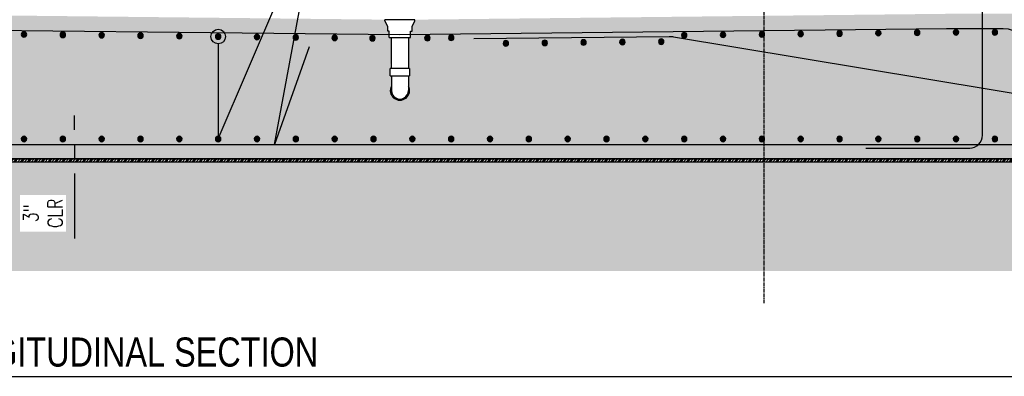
# Model space of a CAD drawing. Header units: inches. Extents: x -380 to 3591, y -84 to 243.
# Tile 50 of 56: x 416 to 619, y -75 to -1. Entities that reach past the tile are written whole.
import ezdxf
from ezdxf import colors
from ezdxf.entities.mleader import LeaderData, LeaderLine
from ezdxf.enums import TextEntityAlignment as Align
from ezdxf.math import Vec2, Vec3

# ---------------------------------------------------------------- set-up
doc = ezdxf.new("R2010")
doc.units = ezdxf.units.IN
doc.header["$MEASUREMENT"] = 0
doc.linetypes.add('CENTER2', pattern=[1.125, 0.75, -0.125, 0.125, -0.125])
for name, color, linetype in [('A-DETL-GENF', 3, 'Continuous'), ('A-DETL-THIN', 1, 'Continuous'), ('A-DETL-WIDE', 5, 'Continuous'), ('A-FLOR', 173, 'Continuous'), ('P-PIPE', 3, 'Continuous'), ('S-ANNO-DIMS', 1, 'Continuous'), ('S-ANNO-NOTE', 2, 'Continuous'), ('S-ANNO-SYMB', 2, 'Continuous'), ('S-GRID', 1, 'CENTER2')]:
    doc.layers.add(name, color=color, linetype=linetype)
doc.layers.add('A-WALL-PATT', color=9, linetype='Continuous', true_color=0x808080)
doc.styles.add('Annotative', font='romans.shx', dxfattribs={"width": 0.8, "height": 0.125})
doc.styles.add('Arial', font='romans.shx', dxfattribs={"width": 0.8})
doc.styles.add('TITLES', font='swiss.ttf', dxfattribs={"width": 0.8, "height": 0.25})
doc.dimstyles.new('Annotative', dxfattribs={"dimscale": 0, "dimtxt": 0.125, "dimasz": 0.125, "dimexe": 0.18, "dimexo": 0.0625, "dimgap": 0.09, "dimtad": 1, "dimdec": 3, "dimzin": 3, "dimdsep": 46, "dimlunit": 4, "dimtxsty": 'Annotative', "dimcen": 0.09, "dimclrt": 2, "dimazin": 2, "dimtfac": 1, "dimtdec": 3, "dimtmove": 0, "dimatfit": 0, "dimfxl": 1, "dimtfill": 1, "dimfrac": 2, "dimtolj": 1, "dimtzin": 0, "dimarcsym": 0})

# ---------------------------------------------------------------- blocks, each defined once
blk = doc.blocks.new('_DotBlank')
at = {"color": 0, "linetype": 'ByBlock', "lineweight": -2}
blk.add_line((-0.5, 0), (-1, 0), dxfattribs=at)
blk.add_circle((0, 0), 0.5, dxfattribs=at)
blk = doc.blocks.new('Reinforcing Bar Section_USACE - __9-1453024-Section 31')
h = blk.add_hatch(color=256)
h.dxf.hatch_style = 1
h.paths.add_polyline_path([(770.74, -19.08, 1), (771.87, -19.08, 1)])
blk.add_circle((771.31, -19.08), 0.564)
blk = doc.blocks.new('*D45')
at = {"layer": 'Defpoints', "color": 0, "transparency": 16777216}
for p in [(416.73, -27), (416.73, -30), (427.09, -30)]:
    blk.add_point(p, dxfattribs=at)
at = {"layer": 'S-ANNO-DIMS', "color": 0, "lineweight": -2, "transparency": 16777216}
for p, q in [((427.09, -24), (427.09, -21)), ((427.09, -27), (427.09, -30)), ((427.09, -33), (427.09, -46.38))]:
    blk.add_line(p, q, dxfattribs=at)
at = {"layer": 'S-ANNO-DIMS', "color": 0, "transparency": 16777216}
for points in [[(426.59, -24), (427.59, -24), (427.09, -27)], [(426.59, -33), (427.59, -33), (427.09, -30)]]:
    blk.add_solid(points, dxfattribs=at)
at = {"layer": 'S-ANNO-DIMS', "color": 2, "transparency": 16777216, "insert": (420.64, -41.19), "char_height": 3, "attachment_point": 5, "rotation": 90, "style": 'Annotative', "bg_fill": 3, "box_fill_scale": 1.25, "bg_fill_color": 256, "bg_fill_true_color": 13158600, "bg_fill_transparency": 0}
blk.add_mtext('\\A1;3"\\PCLR', dxfattribs=at)
blk = doc.blocks.new('*U16')
at = {"linetype": 'Continuous', "lineweight": -3}
blk.add_line((1.125, 0.625), (15.5, 0.625), dxfattribs=at)
at = {"lineweight": -3, "style": 'Arial'}
blk.add_attdef('DRAWING_AREA_TITLE', text='', height=0.1875, dxfattribs=at).set_placement((1.3743, 0.6339), align=Align.BOTTOM_LEFT)
blk.add_attdef('X#', text='', height=0.1875, dxfattribs=at).set_placement((0.8125, 0.625), align=Align.MIDDLE_CENTER)
blk.add_attdef('SCALE:', text='', height=0.0938, dxfattribs=at).set_placement((1.3743, 0.5606), align=Align.TOP_LEFT)

msp = doc.modelspace()

# ---------------------------------------------------------------- hatches: boundary and pattern name
at = {"layer": 'A-DETL-THIN'}
h = msp.add_hatch(dxfattribs=at)
h.set_pattern_fill('PLASTI', color=256, scale=4, angle=45)
h.paths.add_polyline_path([(665.1572, -30), (328.9668, -30), (328.9668, -30.5906), (665.1572, -30.5906)])
at = {"layer": 'A-WALL-PATT', "lineweight": -3}
h = msp.add_hatch(dxfattribs=at)
h.set_pattern_fill('AR-CONC', color=8, style=0)
h.set_pattern_definition([(50, (0, 0), (7.1726, -0.62752), [0.75, -8.25]), (355, (0, 0), (-1.38751, 7.52192), [0.6, -6.6]), (100.4514, (0.598, -0.052), (5.78509, 6.8944), [0.6374, -7.01142]), (46.1842, (0, 2), (10.67241, -1.65519), [1.125, -12.375]), (96.6356, (0.889, 1.862), (9.34662, 9.74119), [0.9561, -10.51714]), (351.1842, (0, 2), (9.34662, 9.74119), [0.9, -9.9]), (21, (1, 1.5), (5.96907, -4.02619), [0.75, -8.25]), (326, (1, 1.5), (2.43315, 7.2515), [0.6, -6.6]), (71.4514, (1.4974, 1.1645), (8.402224, 3.22531), [0.6374, -7.01142]), (37.5, (0, 0), (0.121599, 3.328939), [0, -6.52, 0, -6.7, 0, -6.625]), (7.5, (0, 0), (2.630695, 3.944117), [0, -3.82, 0, -6.37, 0, -2.525]), (327.5, (-2.23, 0), (5.338224, -0.225549), [0, -2.5, 0, -7.8, 0, -10.35]), (317.5, (-3.23, 0), (5.831862, 1.00105), [0, -3.25, 0, -5.18, 0, -7.35])])
h.paths.add_polyline_path([(492.4166, -4.9346), (491.959, -4.9346), (491.959, -3.649), (491.6755, -3.649), (491.6755, -2.6903), (490.9411, -1.2486), (377.164, 0), (341.164, 0), (341.164, -30), (665.1572, -30), (665.1572, 0), (650.6572, 0), (650.6572, -1.5), (650.6572, -2), (650.1572, -2), (650.1572, -6.7058), (645.6572, -14.5), (645.6572, -15), (629.6572, -15), (629.6572, -14.5), (631.6572, -14.5), (631.6572, -2), (629.1572, -2), (629.1572, -1.5), (629.1572, 0), (611.164, 0), (497.263, -1.25), (497.263, -1.4918), (496.6524, -2.6903), (496.6524, -3.649), (496.369, -3.649), (496.369, -4.9346), (495.9113, -4.9346), (495.9113, -11.3224), (496.143, -11.3224), (496.143, -12.8224), (495.9137, -12.8224), (495.9139, -14.9612, -1.65908295), (492.4141, -14.9612), (492.4143, -12.8224), (492.185, -12.8224), (492.185, -11.3224)])
h = msp.add_hatch(dxfattribs=at)
h.set_pattern_fill('GRAVEL', color=8, scale=6, style=0)
h.set_pattern_definition([(228.01279, (4.32, 6), (-48, -54), [0.807216, -79.91453]), (184.96974, (3.78, 5.4), (72, 6), [1.38521, -137.13555]), (132.51045, (2.4, 5.28), (60, -66), [0.97673, -96.696196]), (267.27369, (0.06, 3.78), (6, 120), [1.26143, -124.88135]), (292.833654, (0, 2.52), (-30, 72), [1.23693, -122.45624]), (357.27369, (0.48, 1.38), (-120, 6), [1.26143, -124.88135]), (37.69424, (1.74, 1.32), (-78, -60), [1.668174, -165.14909]), (72.25533, (3.06, 2.34), (42, 132), [1.57493, -155.91793]), (121.429566, (3.54, 3.84), (-48, 78), [1.2657, -125.30444]), (175.23636, (2.88, 4.92), (66, -6), [1.44499, -70.804575]), (222.397438, (1.44, 5.04), (-72, -66), [1.86869, -185.00025]), (138.81407, (6, 3.72), (-42, 36), [0.637806, -63.14307]), (171.469234, (5.52, 4.14), (78, -12), [1.21342, -120.12907]), (225, (4.32, 4.32), (-7e-16, -6), [0.848526, -7.636755]), (203.19859, (3.9, 5.04), (30, 12), [0.45695, -45.23769]), (291.8014, (3.48, 4.86), (-6, 18), [0.64622, -31.66477]), (30.96376, (3.72, 4.26), (18, 12), [1.049574, -33.936137]), (161.56505, (4.62, 4.8), (12, -6), [0.758946, -18.21472]), (16.38954, (0, 4.86), (60, 18), [1.0632, -105.25707]), (70.346176, (1.02, 5.16), (-24, -66), [0.891966, -88.304446]), (293.19859, (4.62, 6), (-12, 30), [0.91389, -44.78075]), (343.61046, (4.98, 5.16), (-60, 18), [1.0632, -105.25707]), (339.44395, (0, 1.14), (-30, 12), [1.02528, -50.23874]), (294.77514, (0.96, 0.78), (-30, 66), [0.85907, -85.04786]), (66.80141, (4.68, 0), (12, 30), [0.91389, -44.78075]), (17.354025, (5.04, 0.84), (-78, -24), [1.005786, -99.57254]), (69.44395, (1.74, 0), (-12, -30), [0.51264, -50.75138]), (101.30993, (4.32, 0), (-6, 24), [0.30594, -30.288177]), (165.96376, (4.26, 0.3), (18, -6), [1.23693, -23.501704]), (186.009006, (3.06, 0.6), (60, 6), [1.1463, -113.48354]), (303.69007, (3.72, 3.72), (-6, 12), [0.86533, -20.767976]), (353.157227, (4.2, 3), (102, -12), [1.510764, -149.565376]), (60.9454, (5.7, 2.82), (-24, -42), [0.617736, -61.156045]), (90, (6, 3.36), (-6, 6), [0.36, -5.64]), (120.25644, (2.94, 0.78), (24, -42), [0.833544, -82.52112]), (48.01279, (2.52, 1.5), (48, 54), [1.61443, -79.10731]), (0, (3.6, 2.7), (6, 6), [1.56, -4.44]), (325.304846, (5.16, 2.7), (60, -42), [0.948684, -93.919646]), (254.0546, (5.94, 2.16), (-6, -24), [0.87361, -42.807047]), (207.645975, (5.7, 1.32), (-114, -60), [1.42239, -140.816845]), (175.42608, (4.44, 0.66), (-78, 6), [1.504794, -148.97444])])
h.paths.add_polyline_path([(665.1572, -30.5906), (328.9668, -30.5906), (328.9668, -53.1176), (665.1572, -53.1176)])

# ---------------------------------------------------------------- linework, layer by layer
at = {"layer": 'A-DETL-THIN', "lineweight": -3}
msp.add_lwpolyline([(665.1572, -30), (328.9668, -30), (328.9668, -30.5906), (665.1572, -30.5906)], close=True, dxfattribs=at)
at = {"layer": 'A-DETL-WIDE', "lineweight": -3}
msp.add_line((350.539, -27), (657.2339, -27), dxfattribs=at)
for points in [[(590.164, -27.7338), (611.534, -27.7338, 0.41421356), (614.164, -25.1038), (614.164, 31.8836)], [(494.164, -4.324), (606.7796, -3.0483), (618.4179, -3.0483, -0.41421356), (623.6679, -8.2983), (623.6679, -21.0515)], [(509.3572, -5.1519), (549.6173, -4.6959, -0.04414758), (550.5398, -4.767), (629.2286, -17.8818, 0.04131065), (630.0917, -17.9532), (660.7453, -17.9532)]]:
    msp.add_lwpolyline(points, format="xyb", dxfattribs=at)
msp.add_lwpolyline([(349.539, -3.0483), (377.1472, -3.0483), (494.164, -4.324)], dxfattribs=at)
at = {"layer": 'A-FLOR', "lineweight": -3}
for p, q in [((497.263, -1.2565), (491.065, -1.2565)), ((341.164, -30), (665.1572, -30))]:
    msp.add_line(p, q, dxfattribs=at)
at = {"layer": 'P-PIPE', "lineweight": -3}
for p, q in [((491.065, -1.4918), (491.065, -1.2565)), ((491.6755, -2.6903), (491.065, -1.4918)), ((496.6524, -2.6903), (497.263, -1.4918)), ((497.263, -1.4918), (497.263, -1.2565)), ((491.6755, -3.649), (491.6755, -2.6903)), ((491.959, -3.649), (491.6755, -3.649)), ((491.959, -4.9346), (491.959, -3.649)), ((496.369, -4.9346), (496.369, -3.649)), ((496.369, -3.649), (496.6524, -3.649)), ((496.6524, -3.649), (496.6524, -2.6903)), ((491.959, -4.9346), (496.369, -4.9346)), ((492.4166, -11.3224), (492.4166, -4.9346)), ((495.9113, -4.9346), (495.9113, -11.3224)), ((492.185, -12.8224), (492.185, -11.3224)), ((496.143, -11.3224), (492.185, -11.3224)), ((496.143, -11.3224), (496.143, -12.8224)), ((492.185, -12.8224), (496.143, -12.8224)), ((492.4143, -12.8744), (492.414, -15.8854)), ((495.9137, -12.8744), (495.914, -15.8854))]:
    msp.add_line(p, q, dxfattribs=at)
for radius, start, end in [(1.979, 152.158322, 27.841678), (1.75, 179.989325, 0.010675)]:
    msp.add_arc((494.164, -15.8854), radius, start, end, dxfattribs=at)
at = {"layer": 'S-GRID', "lineweight": -3}
msp.add_line((569.164, -59.7164), (569.164, 234.0167), dxfattribs=at)

# ---------------------------------------------------------------- block references
at = {"layer": 'A-DETL-GENF', "lineweight": -3, "xscale": -1}
for p in [(1188.0297, 14.783), (1196.0288, 14.6953), (1204.0278, 14.6075), (1212.0269, 14.5197), (1324.0356, 14.6227), (1332.0346, 14.7105), (1340.0336, 14.7983), (1348.0327, 14.8861), (1356.0317, 14.9739), (1364.0307, 15.0616), (1372.0298, 15.1494), (1380.0318, 15.2159), (1388.0318, 15.2159), (1220.0259, 14.4304), (1228.0311, 14.3425), (1236.0239, 14.2548), (1244.023, 14.167), (1252.022, 14.0793), (1259.8063, 13.9915), (1271.1323, 14.0144), (1276.0413, 14.096), (1287.3058, 12.9375), (1295.3048, 13.0281), (1303.3038, 13.1187), (1311.3027, 13.2094), (1319.3017, 13.3), (1188.0318, -6.7868), (1196.0318, -6.7868), (1204.0318, -6.7868), (1212.0318, -6.7868), (1220.0318, -6.7868), (1228.0318, -6.7868), (1236.0318, -6.7868), (1244.0318, -6.7868), (1252.0318, -6.7868), (1260.0318, -6.7868), (1268.0318, -6.7868), (1276.0318, -6.7868), (1284.0318, -6.7868), (1292.0318, -6.7868), (1300.0318, -6.7868), (1308.0318, -6.7868), (1316.0318, -6.7868), (1324.0318, -6.7868), (1332.0318, -6.7868), (1340.0318, -6.7868), (1348.0318, -6.7868), (1356.0318, -6.7868), (1364.0318, -6.7868), (1372.0318, -6.7868), (1380.0318, -6.7868), (1388.0318, -6.7868)]:
    msp.add_blockref('Reinforcing Bar Section_USACE - __9-1453024-Section 31', p, dxfattribs=at)
at = {"layer": 'S-ANNO-SYMB', "lineweight": -3}
ref = msp.add_blockref('*U16', (295.1691, -89.8443), dxfattribs=dict(at, xscale=24.00000005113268, yscale=24.00000005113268, zscale=24.00000005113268))
ref.add_attrib('DRAWING_AREA_TITLE', 'MECHANICAL ROOM LONGITUDINAL SECTION ', dxfattribs={"layer": '0', "lineweight": -3, "height": 6, "style": 'TITLES', "width": 0.796875}).set_placement((328.1522, -74.6306), align=Align.BOTTOM_LEFT)

# ---------------------------------------------------------------- leaders
at = {"layer": 'S-ANNO-NOTE', "lineweight": -3}
ml = msp.add_multileader_mtext('Standard', dxfattribs=at)
ml.set_content('', color=256, style='Annotative')
ml.set_leader_properties(color=1, lineweight=-1)
ml.set_arrow_properties(name='DOTBLANK')
ml.build(insert=Vec2(0, 0))
ml.multileader.update_dxf_attribs({"has_dogleg": 0, "text_right_attachment_type": 3, "dogleg_length": 0.125, "arrow_head_size": 3, "scale": 24})
ctx = ml.context
ctx.base_point, ctx.scale, ctx.char_height, ctx.arrow_head_size, ctx.landing_gap_size, ctx.plane_origin = Vec3(477.5582, 22.773), 24, 3, 3, 2.16, Vec3(457.086, -4.3718)
ctx.right_attachment = 3
notes = []
notes.append((ctx, [(0, (1, 1, 0), (474.5582, 22.773), (1, 0), 3, [(1, [(456.7258, -4.7356), (456.7265, -25.865)], 0, [])])]))
ctx.mtext.insert, ctx.mtext.flow_direction = Vec3(479.7182, 24.273), 5
ml = msp.add_multileader_mtext('Standard', dxfattribs=at)
ml.set_content('\\pxt3.2,6.4,9.6,12.8,16,19.2,22.4,25.6,28.8,32,35.2,38.4,41.6,44.8,48,51.2,54.4,57.6,60.8,64,67.2,70.4,73.6,76.8,80,83.2,86.4,89.6,92.8,96,99.2,102.4;{\\C256;SEE PLAN S-102 FOR FLOOR SLAB REINFORCING }', color=256, style='Annotative')
ml.set_leader_properties(color=1, linetype='ByLayer', lineweight=-1)
ml.build(insert=Vec2(0, 0))
ml.multileader.update_dxf_attribs({"text_right_attachment_type": 3, "dogleg_length": 0.125, "arrow_head_size": 3, "scale": 24})
ctx = ml.context
ctx.base_point, ctx.scale, ctx.char_height, ctx.arrow_head_size, ctx.landing_gap_size, ctx.plane_origin = Vec3(480.5582, 22.773), 24, 3, 3, 2.16, Vec3(459.4113, -2.4356)
ctx.right_attachment = 3
notes.append((ctx, [(0, (1, 1, 0), (477.5582, 22.773), (1, 0), 3, [(3, [(476.4573, -4.003), (468.3549, -27)], 0, [])])]))
ctx.mtext.insert, ctx.mtext.width, ctx.mtext.defined_height, ctx.mtext.flow_direction = Vec3(482.7182, 24.273), 51.919574, 7.0408, 5
ml = msp.add_multileader_mtext('Standard', dxfattribs=at)
ml.set_content('\\pxt3.2,6.4,9.6,12.8,16,19.2,22.4,25.6,28.8,32,35.2,38.4,41.6,44.8,48,51.2,54.4,57.6,60.8,64,67.2,70.4,73.6,76.8,80,83.2,86.4,89.6,92.8,96,99.2,102.4;{\\C256;SEE PLAN S-102 FOR FLOOR SLAB REINFORCING }', color=256, style='Annotative')
ml.set_leader_properties(color=1, linetype='ByLayer', lineweight=-1)
ml.build(insert=Vec2(0, 0))
ml.multileader.update_dxf_attribs({"text_right_attachment_type": 3, "dogleg_length": 0.125, "arrow_head_size": 3, "scale": 24})
ctx = ml.context
ctx.base_point, ctx.scale, ctx.char_height, ctx.arrow_head_size, ctx.landing_gap_size, ctx.plane_origin = Vec3(93.8589, 20.5682), 24, 3, 3, 2.16, Vec3(73.5101, -0.6263)
ctx.right_attachment = 3
notes.append((ctx, [(0, (1, 1, 0), (90.8589, 20.5682), (1, 0), 3, [(3, [(74.6696, -4.6969), (81.3908, -25.5)], 0, [])])]))
ctx.mtext.insert, ctx.mtext.width, ctx.mtext.defined_height, ctx.mtext.flow_direction = Vec3(96.0189, 22.0682), 51.919574, 7.0408, 5
ml = msp.add_multileader_mtext('Standard', dxfattribs=at)
ml.set_content('3" %%C DRAIN  ', color=256, style='Annotative')
ml.set_leader_properties(color=1, linetype='ByLayer', lineweight=-1)
ml.build(insert=Vec2(0, 0))
ml.multileader.update_dxf_attribs({"text_right_attachment_type": 3, "dogleg_length": 0.125, "arrow_head_size": 3, "scale": 24})
ctx = ml.context
ctx.base_point, ctx.scale, ctx.char_height, ctx.arrow_head_size, ctx.landing_gap_size, ctx.plane_origin = Vec3(111.894, 4.6152), 24, 3, 3, 2.16, Vec3(73.8569, -4.3296)
ctx.right_attachment = 3
notes.append((ctx, [(1, (1, 1, 0), (139.5569, 4.0438), (-1, 0), 3, [(1, [(139.5569, -14.7354)], 0, [])])]))
ctx.mtext.insert, ctx.mtext.width, ctx.mtext.defined_height, ctx.mtext.flow_direction = Vec3(114.054, 6.1152), 51.919574, 7.0408, 5
ml = msp.add_multileader_mtext('Standard', dxfattribs=at)
ml.set_content('8" %%C SOLID PVC\\PDRAIN', color=256, style='Annotative')
ml.set_leader_properties(color=1, linetype='ByLayer', lineweight=-1)
ml.build(insert=Vec2(0, 0))
ml.multileader.update_dxf_attribs({"text_right_attachment_type": 3, "dogleg_length": 0.125, "arrow_head_size": 3, "scale": 24})
ctx = ml.context
ctx.base_point, ctx.scale, ctx.char_height, ctx.arrow_head_size, ctx.landing_gap_size, ctx.plane_origin = Vec3(196.3841, -57.3259), 24, 3, 3, 2.16, Vec3(129.5198, -103.4645)
ctx.right_attachment = 3
notes.append((ctx, [(1, (1, 1, 0), (193.3841, -57.3259), (1, 0), 3, [(1, [(188.5104, -42.695)], 0, [])])]))
ctx.mtext.insert, ctx.mtext.width, ctx.mtext.defined_height, ctx.mtext.flow_direction = Vec3(198.5441, -55.8259), 44.285514, 7.0408, 5
for ctx, leaders in notes:
    for number, flags, end, landing, length, lines in leaders:
        leader = LeaderData()
        leader.index, (leader.has_last_leader_line, leader.has_dogleg_vector, leader.attachment_direction) = number, flags
        leader.last_leader_point, leader.dogleg_vector, leader.dogleg_length = Vec3(end), Vec3(landing), length
        for number, points, colour, breaks in lines:
            line = LeaderLine()
            line.index, line.vertices, line.color, line.breaks = number, Vec3.list(points), colors.encode_raw_color(colour), breaks
            leader.lines.append(line)
        ctx.leaders.append(leader)

# ---------------------------------------------------------------- next in the draw order: dimensions: what is measured, and where the dimension line sits
at = {"layer": 'S-ANNO-DIMS'}
dim = msp.add_linear_dim(base=(427.0857, -30), p1=(416.7265, -27), p2=(416.7265, -30), angle=90, text='<>\\PCLR', dimstyle='Annotative', override={"dimpost": '\\X', "dimse1": 1, "dimse2": 1}, dxfattribs=at)
dim.commit()
dim.dimension.update_dxf_attribs({"geometry": '*D45', "text_midpoint": (420.64, -41.1886)})

doc.saveas('drawing.dxf')
